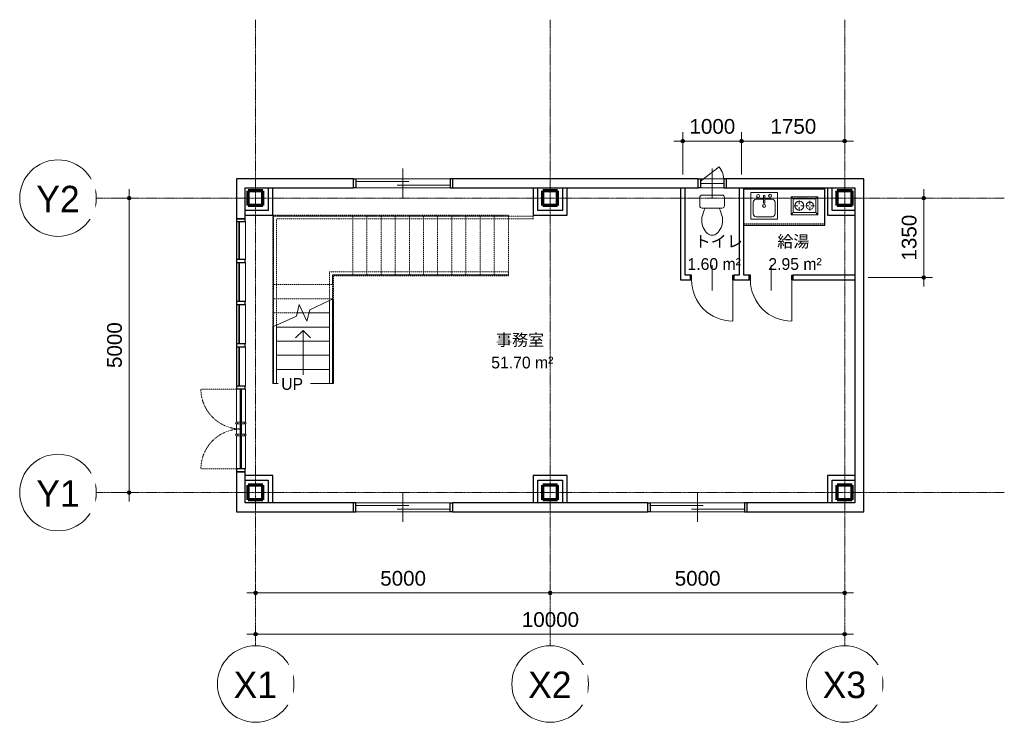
# Model space of a CAD drawing. Header units: millimetres. Extents: x -9053 to 27244, y -6315 to 5615.
# Tile 1 of 2: x -9053 to 7663, y -6315 to 5615. Entities that reach past the tile are written whole.
import ezdxf

# ---------------------------------------------------------------- set-up
doc = ezdxf.new("R2010")
doc.units = ezdxf.units.MM
for name, pattern in [('グリッド ライン', [22.225, 12.7, -3.175, 3.175, -3.175]), ('二点破線', [29.999999, 12, -6, 0, -6, 0, -6]), ('破線', [2, 1, -1])]:
    doc.linetypes.add(name, pattern=pattern)
for name, color, linetype, lineweight in [('2D', 7, 'Continuous', 9), ('_上部_ 側桁', 7, '破線', 9), ('_上部_ 外形', 7, '破線', 9), ('_上部_ 段鼻線', 7, '破線', 9), ('_上部_ 笠木手摺', 7, '破線', 9), ('_上部_ 蹴上線', 7, '破線', 9), ('UP 矢印', 7, 'Continuous', 9), ('カウンタ トップ', 7, 'Continuous', 25), ('カーテン ウォール マリオン', 7, 'Continuous', 9), ('カーテン パネル', 7, 'Continuous', 9), ('ガラス', 7, 'Continuous', 18), ('スティック記号', 7, 'Continuous', 70), ('ドア', 7, 'Continuous', 9), ('ハンドル', 7, 'Continuous', 9), ('ヒンジ', 7, 'Continuous', 9), ('側桁', 7, 'Continuous', 9), ('切断線', 7, 'Continuous', 9), ('壁', 7, 'Continuous', 9), ('壁表現', 7, 'Continuous', 25), ('外形', 7, 'Continuous', 9), ('寸法', 7, 'Continuous', 9), ('寸法-100', 7, 'Continuous', 9), ('平面スイング', 7, 'Continuous', 9), ('平面図表現', 7, '破線', 9), ('本体', 7, 'Continuous', 9), ('段鼻線', 7, 'Continuous', 9), ('特殊設備', 7, 'Continuous', 9), ('窓', 7, 'Continuous', 9), ('笠木手摺', 7, 'Continuous', 9), ('衛生器具', 7, 'Continuous', 9), ('蹴上線', 7, '破線', 9), ('通芯', 7, 'Continuous', 9), ('部屋タグ', 7, 'Continuous', 9), ('階段パス', 7, 'Continuous', 9)]:
    doc.layers.add(name, color=color, linetype=linetype, lineweight=lineweight)
doc.layers.add('流し開口部', color=7, linetype='二点破線', lineweight=9, true_color=0xc0c0c0)
doc.styles.add('Arial', font='arial.ttf', dxfattribs={"height": 250})
doc.styles.add('MS UI Gothic', font='MS UI Gothic.ttf', dxfattribs={"height": 200})
doc.styles.add('MS UI Gothic_1', font='MS UI Gothic.ttf', dxfattribs={"height": 450})
doc.dimstyles.new('点線_-_2_5_mm_透過', dxfattribs={"dimscale": 304.8, "dimtxt": 255.06485, "dimasz": 0.656168, "dimexe": 0.492126, "dimexo": 0.492126, "dimgap": 0.164042, "dimtad": 1, "dimdec": 0, "dimzin": 0, "dimdsep": 46, "dimtxsty": 'Arial', "dimblk1": 'DOTSMALL', "dimblk2": 'DOTSMALL', "dimsah": 1, "dimcen": 0.09, "dimdle": 0.492126, "dimazin": 0, "dimtfac": 1, "dimtdec": 4, "dimtix": 1, "dimtmove": 0, "dimatfit": 3, "dimfxl": 1, "dimtvp": 1, "dimtolj": 1, "dimtzin": 0, "dimarcsym": 2})

# ---------------------------------------------------------------- blocks, each defined once
blk = doc.blocks.new('正方型鋼管-柱 - HSS250x250x12-279638-1FL')
at = {"layer": 'スティック記号'}
for p, q in [((-125, 125), (-125, -125)), ((-125, 125), (125, 125)), ((125, 125), (125, -125)), ((-125, -125), (125, -125))]:
    blk.add_line(p, q, dxfattribs=at)
blk = doc.blocks.new('片開き - w700h2000-281354-1FL')
at = {"layer": '2D'}
blk.add_line((0, -220), (0, 210), dxfattribs=at)
at = {"layer": '壁', "lineweight": 25}
for p, q in [((-370, -39), (-370, 39)), ((-350, 39), (-370, 39)), ((-350, -39), (-350, 39)), ((350, -39), (350, 39)), ((350, 39), (370, 39)), ((370, 39), (370, -39)), ((-370, -39), (-350, -39)), ((370, -39), (350, -39))]:
    blk.add_line(p, q, dxfattribs=at)
at = {"layer": '平面スイング'}
blk.add_line((350, -740), (350, -39), dxfattribs=at)
blk.add_arc((350, -39), 700, 180, 270, dxfattribs=at)
blk = doc.blocks.new('引違い腰窓_2枚 - w1600h0800-281435-1FL')
at = {"layer": '壁表現'}
for p, q in [((-840, 75), (-800, 75)), ((-800, 75), (-800, -75)), ((800, 75), (800, -75)), ((840, 75), (800, 75)), ((-800, -75), (-840, -75)), ((800, -75), (840, -75))]:
    blk.add_line(p, q, dxfattribs=at)
at = {"layer": '窓'}
for p, q in [((0, 250), (0, -250)), ((-800, 30), (100, 30)), ((-100, -30), (800, -30))]:
    blk.add_line(p, q, dxfattribs=at)
blk = doc.blocks.new('縦すべり窓 - w0400h0800-281676-1FL')
at = {"layer": '壁表現'}
for p, q in [((-240, 75), (-200, 75)), ((-200, 75), (-200, -75)), ((200, 75), (200, -75)), ((240, 75), (200, 75)), ((-200, -75), (-240, -75)), ((200, -75), (240, -75))]:
    blk.add_line(p, q, dxfattribs=at)
at = {"layer": '平面スイング'}
blk.add_line((-200, 40), (120, 281), dxfattribs=at)
blk.add_arc((-200, 40), 400, 360, 36.9617, dxfattribs=at)
at = {"layer": '窓'}
for p, q in [((0, 250), (0, -250)), ((-200, 0), (200, 0))]:
    blk.add_line(p, q, dxfattribs=at)
blk = doc.blocks.new('洋式便器 - 3D - 洋式便器 - 3D-282533-1FL')
at = {"layer": '本体'}
for p, q in [((-210, 180), (-210, 40)), ((-121, 220), (-170, 220)), ((170, 220), (120, 220)), ((210, 40), (210, 180)), ((-170, 0), (170, 0))]:
    blk.add_line(p, q, dxfattribs=at)
for centre, start, end in [((-170, 180), 90, 180), ((170, 180), 360, 90), ((-170, 40), 180, 270), ((170, 40), 270, 360)]:
    blk.add_arc(centre, 40, start, end, dxfattribs=at)
at = {"layer": '衛生器具'}
blk.add_line((-121, 220), (120, 220), dxfattribs=at)
for centre, radius, start, end in [((0, 561), 120, 90.3243, 131.6757), ((-1, 561), 120, 48.3243, 89.6757), ((122, 429), 300, 132.2696, 179.7304), ((-123, 429), 300, 0.2696, 47.7304), ((250, 434), 428, 180.46, 189.54), ((784, 623), 991, 195.2539, 204.0273), ((-785, 623), 991, 335.9727, 344.7461), ((-251, 434), 428, 350.46, 359.54)]:
    blk.add_arc(centre, radius, start, end, dxfattribs=at)
blk = doc.blocks.new('システムキッチン - スケール_小_ - 3D - 1372mm-285902-1FL')
at = {"layer": '平面図表現'}
blk.add_line((-667, -610), (705, -610), dxfattribs=at)
blk = doc.blocks.new('カウンタ シンク開口付 - 600mm-286183-1FL')
at = {"layer": 'カウンタ トップ'}
for p, q in [((172, -635), (172, 0)), ((-1200, -19), (172, -19)), ((-1200, -635), (172, -635))]:
    blk.add_line(p, q, dxfattribs=at)
blk = doc.blocks.new('シンク キッチン - アイランド - 450 x 450mm-285824-1FL')
at = {"layer": '衛生器具'}
for p, q in [((241, 227), (-209, 227)), ((-209, 227), (-209, -223)), ((3, 170), (3, 53)), ((28, 170), (28, 53)), ((241, -223), (241, 227)), ((-171, 62), (-171, -134)), ((3, 113), (-120, 113)), ((152, 113), (28, 113)), ((203, -134), (203, 62)), ((-209, -223), (241, -223)), ((-120, -185), (152, -185))]:
    blk.add_line(p, q, dxfattribs=at)
for centre, radius, start, end in [((-86, 167), 25.4, 360, 180), ((16, 170), 12.7, 360, 180), ((117, 172), 25.4, 360, 180), ((117, 172), 25.4, 180, 0), ((-120, 62), 50.8, 90, 180), ((-86, 167), 25.4, 180, 0), ((16, 0), 25.4, 360, 180), ((16, 0), 25.4, 180, 0), ((16, 53), 12.7, 180, 0), ((152, 62), 50.8, 360, 90), ((-120, -134), 50.8, 180, 270), ((152, -134), 50.8, 270, 0)]:
    blk.add_arc(centre, radius, start, end, dxfattribs=at)
blk = doc.blocks.new('レンジ台-2 ユニット - 305 x 457mm-285830-1FL')
at = {"layer": '特殊設備'}
for p, q in [((-76, 259), (-38, 221)), ((-76, -198), (-76, 259)), ((-76, 259), (229, 259)), ((-76, 259), (229, 259)), ((-76, 259), (-38, 221)), ((-76, -198), (-76, 259)), ((-38, -160), (-38, 221)), ((-38, 221), (191, 221)), ((191, 221), (-38, 221)), ((-38, 221), (-38, -160)), ((76, 144), (76, 208)), ((229, 259), (191, 221)), ((191, 221), (229, 259)), ((191, 221), (191, -160)), ((191, -160), (191, 221)), ((229, 259), (229, -198)), ((229, 259), (229, -198)), ((51, 119), (-13, 119)), ((76, 94), (76, 56)), ((102, 119), (165, 119)), ((-76, -198), (-38, -160)), ((-76, -198), (-38, -160)), ((191, -160), (-38, -160)), ((-38, -160), (191, -160)), ((57, -59), (-6, -59)), ((76, -40), (76, -2)), ((76, -78), (76, -141)), ((95, -59), (159, -59)), ((229, -198), (191, -160)), ((229, -198), (191, -160)), ((229, -198), (-76, -198)), ((229, -198), (-76, -198))]:
    blk.add_line(p, q, dxfattribs=at)
for centre, radius, start, end in [((76, 119), 76.2, 360, 180), ((76, 119), 76.2, 180, 0), ((76, -59), 63.5, 360, 180), ((76, -59), 63.5, 180, 0)]:
    blk.add_arc(centre, radius, start, end, dxfattribs=at)
blk = doc.blocks.new('両開き - ヒンジ2 - ガラス パネル-288444-1FL')
at = {"layer": 'ガラス'}
for p, q in [((0, 5), (-679, 5)), ((-679, 5), (-679, -5)), ((-679, 5), (679, 5)), ((0, -5), (0, 5)), ((0, 5), (0, -5)), ((679, 5), (0, 5)), ((679, -5), (679, 5)), ((-679, -5), (0, -5)), ((0, -5), (679, -5))]:
    blk.add_line(p, q, dxfattribs=at)
at = {"layer": 'ハンドル'}
for p, q in [((-115, 45), (-115, 5)), ((-110, 86), (-100, 90)), ((-89, 85), (-85, 75)), ((-85, 5), (-85, 45)), ((85, 45), (85, 5)), ((90, 86), (99, 90)), ((111, 85), (115, 75)), ((115, 5), (115, 45)), ((-115, -5), (-115, -45)), ((-111, -85), (-115, -75)), ((-90, -86), (-100, -90)), ((-85, -45), (-85, -5)), ((85, -5), (85, -45)), ((89, -85), (85, -75)), ((110, -86), (100, -90)), ((115, -45), (115, -5))]:
    blk.add_line(p, q, dxfattribs=at)
at = {"layer": 'ハンドル', "flags": 128}
for points in [[(-115, 45), (-115, 61), (-115, 72), (-115, 75)], [(-85, 75), (-85, 70), (-85, 58), (-85, 45)], [(85, 45), (85, 61), (85, 72), (85, 75)], [(115, 75), (115, 70), (115, 58), (115, 45)], [(-115, -75), (-115, -70), (-115, -58), (-115, -45)], [(-85, -45), (-85, -61), (-85, -72), (-85, -75)], [(85, -75), (85, -70), (85, -58), (85, -45)], [(115, -45), (115, -61), (115, -72), (115, -75)]]:
    blk.add_lwpolyline(points, dxfattribs=at)
at = {"layer": 'ハンドル'}
for centre, start, end in [((-100, 75), 90, 270), ((-100, 75), 270, 90), ((100, 75), 90, 270), ((100, 75), 270, 90), ((-100, -75), 90, 270), ((-100, -75), 270, 90), ((100, -75), 90, 270), ((100, -75), 270, 90)]:
    blk.add_arc(centre, 15, start, end, dxfattribs=at)
at = {"layer": 'ヒンジ'}
for p, q in [((-679, 10), (-115, 10)), ((-85, 10), (0, 10)), ((0, 10), (0, 5)), ((0, 10), (85, 10)), ((0, 10), (0, 5)), ((115, 10), (679, 10)), ((-115, -10), (-679, -10)), ((0, -10), (-85, -10)), ((0, -5), (0, -10)), ((0, -5), (0, -10)), ((85, -10), (0, -10)), ((679, -10), (115, -10))]:
    blk.add_line(p, q, dxfattribs=at)
at = {"layer": '平面スイング', "linetype": '破線'}
for p, q in [((-679, 679), (-679, 0)), ((679, 679), (679, 0))]:
    blk.add_line(p, q, dxfattribs=at)
for centre, start, end in [((-679, 0), 0, 90), ((679, 0), 90, 180)]:
    blk.add_arc(centre, 679, start, end, dxfattribs=at)
blk = doc.blocks.new('システム パネル1 - ガラス-287494-1FL')
at = {"layer": 'カーテン パネル', "lineweight": 18}
for p, q in [((333, 49), (-333, 49)), ((-333, 49), (-333, 24)), ((-333, 24), (333, 24)), ((333, 24), (333, 49))]:
    blk.add_line(p, q, dxfattribs=at)
blk = doc.blocks.new('システム パネル1 - ガラス-287495-1FL')
at = {"layer": 'カーテン パネル', "lineweight": 18}
for p, q in [((321, 49), (-321, 49)), ((-321, 49), (-321, 24)), ((-321, 24), (321, 24)), ((321, 24), (321, 49))]:
    blk.add_line(p, q, dxfattribs=at)
blk = doc.blocks.new('長方形マリオン - 50x150mm-288440-1FL')
at = {"layer": 'カーテン ウォール マリオン'}
for p, q in [((-5372, -1335), (-5372, -1420)), ((-5222, -1335), (-5222, -1420)), ((-5372, -1450), (-5372, -2014)), ((-5222, -1450), (-5222, -2014))]:
    blk.add_line(p, q, dxfattribs=at)
blk = doc.blocks.new('長方形マリオン - 50x150mm-287481-1FL')
at = {"layer": 'カーテン ウォール マリオン'}
for p, q in [((-5372, 111), (-5372, 778)), ((-5222, 778), (-5222, 111))]:
    blk.add_line(p, q, dxfattribs=at)
blk = doc.blocks.new('長方形マリオン - 50x150mm-287480-1FL')
at = {"layer": 'カーテン ウォール マリオン'}
for p, q in [((-5372, 1544), (-5372, 2186)), ((-5222, 2186), (-5222, 1544))]:
    blk.add_line(p, q, dxfattribs=at)
blk = doc.blocks.new('長方形マリオン - 50x150mm-288442-1FL')
at = {"layer": 'カーテン ウォール マリオン'}
for p, q in [((-5372, -656), (-5372, -1220)), ((-5222, -656), (-5222, -1220)), ((-5372, -1250), (-5372, -1335)), ((-5222, -1250), (-5222, -1335))]:
    blk.add_line(p, q, dxfattribs=at)
blk = doc.blocks.new('長方形マリオン - 50x150mm-287499-1FL')
at = {"layer": 'カーテン ウォール マリオン', "lineweight": 25}
for p, q in [((-50, 75), (0, 75)), ((-50, -75), (-50, 75)), ((0, 75), (0, -75)), ((0, -75), (-50, -75))]:
    blk.add_line(p, q, dxfattribs=at)
blk = doc.blocks.new('長方形マリオン - 50x150mm-287500-1FL')
at = {"layer": 'カーテン ウォール マリオン', "lineweight": 25}
for p, q in [((0, 75), (-50, 75)), ((-50, 75), (-50, -75)), ((0, -75), (0, 75)), ((-50, -75), (0, -75))]:
    blk.add_line(p, q, dxfattribs=at)
blk = doc.blocks.new('長方形マリオン - 50x150mm-287487-1FL')
at = {"layer": 'カーテン ウォール マリオン', "lineweight": 25}
for p, q in [((-25, 75), (25, 75)), ((-25, -75), (-25, 75)), ((25, 75), (25, -75)), ((25, -75), (-25, -75))]:
    blk.add_line(p, q, dxfattribs=at)
blk = doc.blocks.new('笠木手摺タイプ - 笠木手摺_内部_-289184-1FL')
at = {"layer": '_上部_ 笠木手摺'}
for p, q in [((-3793, 1332), (-3637, 1332)), ((-3793, 1116), (-3793, 1332)), ((-3743, 1282), (-3637, 1282)), ((-3743, 1116), (-3743, 1282)), ((-3637, 1332), (-757, 1332)), ((-3637, 1282), (-757, 1282)), ((-757, 1332), (-757, 1282)), ((-3793, 846), (-3793, 1116)), ((-3743, 869), (-3743, 1116))]:
    blk.add_line(p, q, dxfattribs=at)
at = {"layer": '笠木手摺'}
for p, q in [((-3743, 869), (-3793, 846)), ((-3793, -564), (-3793, 846)), ((-3743, -564), (-3743, 869)), ((-3793, -564), (-3743, -564))]:
    blk.add_line(p, q, dxfattribs=at)
blk = doc.blocks.new('笠木手摺タイプ - 笠木手摺_内部_-289199-1FL')
at = {"layer": '_上部_ 笠木手摺'}
for p, q in [((-4742, 2281), (-3637, 2281)), ((-4742, 1116), (-4742, 2281)), ((-4692, 2231), (-3637, 2231)), ((-4692, 1116), (-4692, 2231)), ((-3637, 2281), (-757, 2281)), ((-3637, 2231), (-757, 2231)), ((-757, 2281), (-337, 2281)), ((-757, 2231), (-337, 2231)), ((-337, 2281), (-337, 2231)), ((-4742, 403), (-4742, 1116)), ((-4692, 426), (-4692, 1116))]:
    blk.add_line(p, q, dxfattribs=at)
at = {"layer": '笠木手摺'}
for p, q in [((-4692, 426), (-4742, 403)), ((-4742, -564), (-4742, 403)), ((-4692, -564), (-4692, 426)), ((-4742, -564), (-4692, -564))]:
    blk.add_line(p, q, dxfattribs=at)
blk = doc.blocks.new('通芯 - 通芯記号-円-24584-1FL')
at = {"layer": '通芯'}
blk.add_circle((0, 0), 6.5, dxfattribs=at)
blk = doc.blocks.new('DIMBLOCK1-1FL')
at = {"layer": '寸法-100', "lineweight": 35}
h = blk.add_hatch(color=256, dxfattribs=at)
edge = h.paths.add_edge_path()
edge.add_arc((-5047, -4819), 25, 0, 360)
h = blk.add_hatch(color=256, dxfattribs=at)
edge = h.paths.add_edge_path()
edge.add_arc((4953, -4819), 25, 0, 360)
at = {"layer": '寸法-100'}
for p, q in [((-5047, -4819), (-5047, -4669)), ((4953, -4819), (4953, -4669)), ((-5197, -4819), (5103, -4819)), ((-5047, -4819), (-5047, -4934)), ((4953, -4819), (4953, -4934))]:
    blk.add_line(p, q, dxfattribs=at)
at = {"layer": '寸法-100', "lineweight": 35}
for centre in [(-5047, -4819), (4953, -4819)]:
    blk.add_circle(centre, 25, dxfattribs=at)
at = {"layer": '寸法-100', "color": 0, "insert": (-528, -4445), "char_height": 250, "width": 1153.68, "attachment_point": 1, "line_spacing_factor": 0.941778, "style": 'Arial'}
blk.add_mtext('10000', dxfattribs=at)
blk = doc.blocks.new('_DotSmall')
at = {"color": 0, "linetype": 'ByBlock', "const_width": 0.5}
blk.add_lwpolyline([(-0.0625, 0, 1), (0.0625, 0, 1)], format="xyb", close=True, dxfattribs=at)
blk = doc.blocks.new('DIMBLOCK2-1FL')
at = {"layer": '寸法-100', "lineweight": 35}
h = blk.add_hatch(color=256, dxfattribs=at)
edge = h.paths.add_edge_path()
edge.add_arc((-5047, -4119), 25, 0, 360)
h = blk.add_hatch(color=256, dxfattribs=at)
edge = h.paths.add_edge_path()
edge.add_arc((-47, -4119), 25, 0, 360)
at = {"layer": '寸法-100'}
for p, q in [((-5047, -4119), (-5047, -3969)), ((-47, -4119), (-47, -3969)), ((-5197, -4119), (103, -4119)), ((-5047, -4119), (-5047, -4234)), ((-47, -4119), (-47, -4234))]:
    blk.add_line(p, q, dxfattribs=at)
at = {"layer": '寸法-100', "lineweight": 35}
for centre in [(-5047, -4119), (-47, -4119)]:
    blk.add_circle(centre, 25, dxfattribs=at)
at = {"layer": '寸法-100', "color": 0, "insert": (-2932, -3745), "char_height": 250, "width": 922.94, "attachment_point": 1, "line_spacing_factor": 0.941778, "style": 'Arial'}
blk.add_mtext('5000', dxfattribs=at)
blk = doc.blocks.new('DIMBLOCK3-1FL')
at = {"layer": '寸法-100', "lineweight": 35}
h = blk.add_hatch(color=256, dxfattribs=at)
edge = h.paths.add_edge_path()
edge.add_arc((-47, -4119), 25, 0, 360)
h = blk.add_hatch(color=256, dxfattribs=at)
edge = h.paths.add_edge_path()
edge.add_arc((4953, -4119), 25, 0, 360)
at = {"layer": '寸法-100'}
for p, q in [((-47, -4119), (-47, -3969)), ((4953, -4119), (4953, -3969)), ((-197, -4119), (5103, -4119)), ((-47, -4119), (-47, -4234)), ((4953, -4119), (4953, -4234))]:
    blk.add_line(p, q, dxfattribs=at)
at = {"layer": '寸法-100', "lineweight": 35}
for centre in [(-47, -4119), (4953, -4119)]:
    blk.add_circle(centre, 25, dxfattribs=at)
at = {"layer": '寸法-100', "color": 0, "insert": (2068, -3745), "char_height": 250, "width": 922.94, "attachment_point": 1, "line_spacing_factor": 0.941778, "style": 'Arial'}
blk.add_mtext('5000', dxfattribs=at)
blk = doc.blocks.new('DIMBLOCK4-1FL')
at = {"layer": '寸法-100', "lineweight": 35}
h = blk.add_hatch(color=256, dxfattribs=at)
edge = h.paths.add_edge_path()
edge.add_arc((-7194, 2586), 25, 0, 360)
h = blk.add_hatch(color=256, dxfattribs=at)
edge = h.paths.add_edge_path()
edge.add_arc((-7194, -2414), 25, 0, 360)
at = {"layer": '寸法-100'}
for p, q in [((-7194, -2564), (-7194, 2736)), ((-7194, 2586), (-7344, 2586)), ((-7194, 2586), (-7080, 2586)), ((-7194, -2414), (-7344, -2414)), ((-7194, -2414), (-7080, -2414))]:
    blk.add_line(p, q, dxfattribs=at)
at = {"layer": '寸法-100', "lineweight": 35}
for centre in [(-7194, 2586), (-7194, -2414)]:
    blk.add_circle(centre, 25, dxfattribs=at)
at = {"layer": '寸法-100', "color": 0, "insert": (-7569, -299), "char_height": 250, "width": 922.94, "attachment_point": 1, "rotation": 90, "line_spacing_factor": 0.941778, "style": 'Arial'}
blk.add_mtext('5000', dxfattribs=at)
blk = doc.blocks.new('DIMBLOCK5-1FL')
at = {"layer": '寸法-100', "lineweight": 35}
h = blk.add_hatch(color=256, dxfattribs=at)
edge = h.paths.add_edge_path()
edge.add_arc((6295, 2586), 25, 0, 360)
h = blk.add_hatch(color=256, dxfattribs=at)
edge = h.paths.add_edge_path()
edge.add_arc((6295, 1236), 25, 0, 360)
at = {"layer": '寸法-100'}
for p, q in [((6295, 1086), (6295, 2736)), ((6295, 2586), (6145, 2586)), ((6295, 2586), (6410, 2586)), ((6295, 1236), (5353, 1236)), ((6295, 1236), (6445, 1236))]:
    blk.add_line(p, q, dxfattribs=at)
at = {"layer": '寸法-100', "lineweight": 35}
for centre in [(6295, 2586), (6295, 1236)]:
    blk.add_circle(centre, 25, dxfattribs=at)
at = {"layer": '寸法-100', "color": 0, "insert": (5921, 1526), "char_height": 250, "width": 922.94, "attachment_point": 1, "rotation": 90, "line_spacing_factor": 0.941778, "style": 'Arial'}
blk.add_mtext('1350', dxfattribs=at)
blk = doc.blocks.new('DIMBLOCK6-1FL')
at = {"layer": '寸法-100', "lineweight": 35}
h = blk.add_hatch(color=256, dxfattribs=at)
edge = h.paths.add_edge_path()
edge.add_arc((3203, 3554), 25, 0, 360)
h = blk.add_hatch(color=256, dxfattribs=at)
edge = h.paths.add_edge_path()
edge.add_arc((4953, 3554), 25, 0, 360)
at = {"layer": '寸法-100'}
for p, q in [((3203, 3554), (3203, 3704)), ((4953, 3554), (4953, 3704)), ((3053, 3554), (5103, 3554)), ((3203, 3554), (3203, 2986)), ((4953, 3554), (4953, 3440))]:
    blk.add_line(p, q, dxfattribs=at)
at = {"layer": '寸法-100', "lineweight": 35}
for centre in [(3203, 3554), (4953, 3554)]:
    blk.add_circle(centre, 25, dxfattribs=at)
at = {"layer": '寸法-100', "color": 0, "insert": (3693, 3929), "char_height": 250, "width": 922.94, "attachment_point": 1, "line_spacing_factor": 0.941778, "style": 'Arial'}
blk.add_mtext('1750', dxfattribs=at)
blk = doc.blocks.new('DIMBLOCK7-1FL')
at = {"layer": '寸法-100', "lineweight": 35}
h = blk.add_hatch(color=256, dxfattribs=at)
edge = h.paths.add_edge_path()
edge.add_arc((2203, 3554), 25, 0, 360)
h = blk.add_hatch(color=256, dxfattribs=at)
edge = h.paths.add_edge_path()
edge.add_arc((3203, 3554), 25, 0, 360)
at = {"layer": '寸法-100'}
for p, q in [((2203, 3554), (2203, 3704)), ((3203, 3554), (3203, 3704)), ((2053, 3554), (3353, 3554)), ((2203, 3554), (2203, 2986)), ((3203, 3554), (3203, 2986))]:
    blk.add_line(p, q, dxfattribs=at)
at = {"layer": '寸法-100', "lineweight": 35}
for centre in [(2203, 3554), (3203, 3554)]:
    blk.add_circle(centre, 25, dxfattribs=at)
at = {"layer": '寸法-100', "color": 0, "insert": (2318, 3929), "char_height": 250, "width": 922.94, "attachment_point": 1, "line_spacing_factor": 0.941778, "style": 'Arial'}
blk.add_mtext('1000', dxfattribs=at)

msp = doc.modelspace()

# ---------------------------------------------------------------- linework, layer by layer
at = {"layer": '_上部_ 側桁'}
for p, q in [((-4757.9, 2296.5), (-4757.9, 1021)), ((-3732.4, 2296.5), (-4757.9, 2296.5)), ((-4742.9, 2281.5), (-4742.9, 1021)), ((-3732.4, 2281.5), (-4742.9, 2281.5)), ((-3732.4, 2296.5), (-757.4, 2296.5)), ((-3732.4, 2281.5), (-757.4, 2281.5)), ((-757.4, 2281.5), (-757.4, 2296.5)), ((-3727.9, 1281.5), (-3742.9, 1281.5)), ((-3742.9, 1021), (-3742.9, 1281.5)), ((-3727.9, 1281.5), (-757.4, 1281.5)), ((-3727.9, 1266.5), (-757.4, 1266.5)), ((-3727.9, 1021), (-3727.9, 1266.5)), ((-757.4, 1266.5), (-757.4, 1281.5)), ((-4757.9, 395.9), (-4757.9, 1021)), ((-4742.9, 402.9), (-4742.9, 1021)), ((-3742.9, 869.2), (-3742.9, 1021)), ((-3727.9, 876.2), (-3727.9, 1021))]:
    msp.add_line(p, q, dxfattribs=at)
at = {"layer": '_上部_ 外形'}
for p, q in [((-3397.4, 2281.5), (-3397.4, 1281.5)), ((-757.4, 2281.5), (-757.4, 1281.5)), ((-4742.9, 1116), (-3742.9, 1116)), ((-4742.9, 1021), (-4742.9, 1116)), ((-3742.9, 1021), (-3742.9, 1116))]:
    msp.add_line(p, q, dxfattribs=at)
at = {"layer": '_上部_ 段鼻線'}
for p, q in [((-3157.4, 2281.5), (-3157.4, 1281.5)), ((-2917.4, 2281.5), (-2917.4, 1281.5)), ((-2677.4, 2281.5), (-2677.4, 1281.5)), ((-2437.4, 2281.5), (-2437.4, 1281.5)), ((-2197.4, 2281.5), (-2197.4, 1281.5)), ((-1957.4, 2281.5), (-1957.4, 1281.5)), ((-1717.4, 2281.5), (-1717.4, 1281.5)), ((-1477.4, 2281.5), (-1477.4, 1281.5)), ((-1237.4, 2281.5), (-1237.4, 1281.5)), ((-997.4, 2281.5), (-997.4, 1281.5)), ((-4742.9, 876), (-3742.9, 876)), ((-4742.9, 636), (-4343.3, 636)), ((-4242.9, 636), (-4142.4, 636))]:
    msp.add_line(p, q, dxfattribs=at)
at = {"layer": '_上部_ 蹴上線'}
for p, q in [((-3397.4, 2281.5), (-3397.4, 1281.5)), ((-3157.4, 2281.5), (-3157.4, 1281.5)), ((-2917.4, 2281.5), (-2917.4, 1281.5)), ((-2677.4, 2281.5), (-2677.4, 1281.5)), ((-2437.4, 2281.5), (-2437.4, 1281.5)), ((-2197.4, 2281.5), (-2197.4, 1281.5)), ((-1957.4, 2281.5), (-1957.4, 1281.5)), ((-1717.4, 2281.5), (-1717.4, 1281.5)), ((-1477.4, 2281.5), (-1477.4, 1281.5)), ((-1237.4, 2281.5), (-1237.4, 1281.5)), ((-997.4, 2281.5), (-997.4, 1281.5)), ((-4742.9, 1116), (-3742.9, 1116)), ((-4742.9, 876), (-3742.9, 876)), ((-4742.9, 636), (-4343.3, 636)), ((-4242.9, 636), (-4142.4, 636))]:
    msp.add_line(p, q, dxfattribs=at)
at = {"layer": 'UP 矢印'}
for p, q in [((-4242.9, 336), (-4367.9, 211)), ((-4242.9, 156), (-4242.9, 336)), ((-4242.9, 336), (-4117.9, 211)), ((-4242.9, -84), (-4242.9, 156)), ((-4242.9, -324), (-4242.9, -84)), ((-4242.9, -564), (-4242.9, -324))]:
    msp.add_line(p, q, dxfattribs=at)
at = {"layer": '側桁'}
for p, q in [((-3742.9, 636), (-3742.9, 869.2)), ((-3727.9, -564), (-3727.9, 876.2)), ((-3742.9, 396), (-3742.9, 636)), ((-4757.9, -564), (-4757.9, 395.9)), ((-4742.9, 396), (-4742.9, 402.9)), ((-4742.9, 156), (-4742.9, 396)), ((-3742.9, 156), (-3742.9, 396)), ((-4742.9, -84), (-4742.9, 156)), ((-3742.9, -84), (-3742.9, 156)), ((-4742.9, -324), (-4742.9, -84)), ((-3742.9, -324), (-3742.9, -84)), ((-4742.9, -564), (-4742.9, -324)), ((-3742.9, -564), (-3742.9, -324)), ((-4757.9, -564), (-4742.9, -564)), ((-3742.9, -564), (-3727.9, -564))]:
    msp.add_line(p, q, dxfattribs=at)
at = {"layer": '切断線'}
for p, q in [((-3793.3, 845.7), (-4129.6, 688.9)), ((-3727.9, 876.2), (-3743.3, 869)), ((-4308.9, 777.6), (-4356.2, 583.2)), ((-4176.9, 494.4), (-4308.9, 777.6)), ((-4129.6, 688.9), (-4176.9, 494.4)), ((-4356.2, 583.2), (-4692.5, 426.4)), ((-4742.5, 403.1), (-4757.9, 395.9))]:
    msp.add_line(p, q, dxfattribs=at)
at = {"layer": '壁', "lineweight": 25}
for p, q in [((-3387.4, 2911), (-5372.4, 2911)), ((-5372.4, 2911), (-5372.4, 2236)), ((-3387.4, 2761), (-3387.4, 2911)), ((2462.6, 2911), (-1707.4, 2911)), ((-1707.4, 2911), (-1707.4, 2761)), ((2462.6, 2761), (2462.6, 2911)), ((5277.6, 2911), (2942.6, 2911)), ((2942.6, 2911), (2942.6, 2761)), ((5277.6, -2739), (5277.6, 2911)), ((-5222.4, 2761), (-3387.4, 2761)), ((-5222.4, 2236), (-5222.4, 2761)), ((-4836.9, 2761), (-4836.9, 2375.5)), ((-4757.9, 2296.5), (-4757.9, 2761)), ((-1707.4, 2761), (2462.6, 2761)), ((-336.9, 2761), (-336.9, 2296.5)), ((-257.9, 2375.5), (-257.9, 2761)), ((163.1, 2761), (163.1, 2375.5)), ((242.1, 2296.5), (242.1, 2761)), ((2163.1, 2761), (2163.1, 1196.5)), ((2242.1, 1275.5), (2242.1, 2761)), ((2942.6, 2761), (5127.6, 2761)), ((3163.1, 2761), (3163.1, 1275.5)), ((3242.1, 1275.5), (3242.1, 2761)), ((4663.1, 2761), (4663.1, 2296.5)), ((4742.1, 2375.5), (4742.1, 2761)), ((5127.6, 2761), (5127.6, -2589)), ((-4836.9, 2375.5), (-5222.4, 2375.5)), ((163.1, 2375.5), (-257.9, 2375.5)), ((5127.6, 2375.5), (4742.1, 2375.5)), ((-5372.4, 2236), (-5222.4, 2236)), ((-5222.4, 2296.5), (-4757.9, 2296.5)), ((-336.9, 2296.5), (242.1, 2296.5)), ((4663.1, 2296.5), (5127.6, 2296.5)), ((2163.1, 1196.5), (2332.6, 1196.5)), ((2332.6, 1275.5), (2242.1, 1275.5)), ((3163.1, 1275.5), (3072.6, 1275.5)), ((3072.6, 1196.5), (3332.6, 1196.5)), ((3332.6, 1275.5), (3242.1, 1275.5)), ((5127.6, 1275.5), (4072.6, 1275.5)), ((4072.6, 1196.5), (5127.6, 1196.5)), ((-5222.4, -2064), (-5372.4, -2064)), ((-5372.4, -2064), (-5372.4, -2739)), ((-5222.4, -2589), (-5222.4, -2064)), ((-4757.9, -2124.5), (-5222.4, -2124.5)), ((-4757.9, -2589), (-4757.9, -2124.5)), ((242.1, -2124.5), (-336.9, -2124.5)), ((-336.9, -2124.5), (-336.9, -2589)), ((242.1, -2589), (242.1, -2124.5)), ((4663.1, -2124.5), (4663.1, -2589)), ((5127.6, -2124.5), (4663.1, -2124.5)), ((-5222.4, -2203.5), (-4836.9, -2203.5)), ((-4836.9, -2203.5), (-4836.9, -2589)), ((-257.9, -2203.5), (163.1, -2203.5)), ((-257.9, -2589), (-257.9, -2203.5)), ((163.1, -2203.5), (163.1, -2589)), ((4742.1, -2589), (4742.1, -2203.5)), ((4742.1, -2203.5), (5127.6, -2203.5)), ((-3387.4, -2589), (-5222.4, -2589)), ((-3387.4, -2739), (-3387.4, -2589)), ((1612.6, -2589), (-1707.4, -2589)), ((-1707.4, -2589), (-1707.4, -2739)), ((1612.6, -2739), (1612.6, -2589)), ((5127.6, -2589), (3292.6, -2589)), ((3292.6, -2589), (3292.6, -2739)), ((-5372.4, -2739), (-3387.4, -2739)), ((-1707.4, -2739), (1612.6, -2739)), ((3292.6, -2739), (5277.6, -2739))]:
    msp.add_line(p, q, dxfattribs=at)
at = {"layer": '壁'}
for p, q in [((-3387.4, 2911), (-1707.4, 2911)), ((2462.6, 2911), (2942.6, 2911)), ((-1707.4, 2761), (-3387.4, 2761)), ((2942.6, 2761), (2462.6, 2761)), ((-3387.4, -2589), (-1707.4, -2589)), ((1612.6, -2589), (3292.6, -2589)), ((-1707.4, -2739), (-3387.4, -2739)), ((3292.6, -2739), (1612.6, -2739))]:
    msp.add_line(p, q, dxfattribs=at)
at = {"layer": '外形'}
msp.add_line((-4692.5, -564), (-3793.3, -564), dxfattribs=at)
at = {"layer": '段鼻線'}
for p, q in [((-4343.3, 636), (-4242.9, 636)), ((-4142.4, 636), (-3793.3, 636)), ((-4692.5, 396), (-3793.3, 396)), ((-4692.5, 156), (-3793.3, 156)), ((-4692.5, -84), (-3793.3, -84)), ((-4692.5, -324), (-3793.3, -324))]:
    msp.add_line(p, q, dxfattribs=at)
at = {"layer": '蹴上線'}
for p, q in [((-4343.3, 636), (-4242.9, 636)), ((-4142.4, 636), (-3793.3, 636)), ((-4692.5, 396), (-3793.3, 396)), ((-4692.5, 156), (-3793.3, 156)), ((-4692.5, -84), (-3793.3, -84)), ((-4692.5, -324), (-3793.3, -324)), ((-4692.5, -564), (-3793.3, -564))]:
    msp.add_line(p, q, dxfattribs=at)
at = {"layer": '通芯', "linetype": 'グリッド ライン'}
for p, q in [((-5047.4, 5615.3), (-5047.4, -5015.3)), ((-47.4, 5615.3), (-47.4, -5015.3)), ((4952.6, 5615.3), (4952.6, -5015.3)), ((7662.5, 2586), (-7752.9, 2586)), ((7662.5, -2414), (-7752.9, -2414))]:
    msp.add_line(p, q, dxfattribs=at)

# ---------------------------------------------------------------- block references
at = {"layer": 'カーテン ウォール マリオン', "extrusion": (0, 0, -1), "rotation": 90}
for name, p in [('長方形マリオン - 50x150mm-287499-1FL', (5297.4, 2236)), ('長方形マリオン - 50x150mm-287487-1FL', (5297.4, 1519.4)), ('長方形マリオン - 50x150mm-287487-1FL', (5297.4, 802.7)), ('長方形マリオン - 50x150mm-287487-1FL', (5297.4, 86)), ('長方形マリオン - 50x150mm-287487-1FL', (5297.4, -630.6))]:
    msp.add_blockref(name, p, dxfattribs=at)
at = {"layer": 'カーテン ウォール マリオン'}
for name, p in [('長方形マリオン - 50x150mm-287480-1FL', (0, 0)), ('長方形マリオン - 50x150mm-287481-1FL', (0, 716.7)), ('長方形マリオン - 50x150mm-287481-1FL', (0, 0)), ('長方形マリオン - 50x150mm-287481-1FL', (0, -716.7)), ('長方形マリオン - 50x150mm-288442-1FL', (0, 0)), ('長方形マリオン - 50x150mm-288440-1FL', (0, 0))]:
    msp.add_blockref(name, p, dxfattribs=at)
at = {"layer": 'カーテン ウォール マリオン', "rotation": 270}
msp.add_blockref('長方形マリオン - 50x150mm-287500-1FL', (-5297.4, -2064), dxfattribs=at)
at = {"layer": 'カーテン パネル', "rotation": 90}
for name, p in [('システム パネル1 - ガラス-287495-1FL', (-5297.4, 1865.2)), ('システム パネル1 - ガラス-287494-1FL', (-5297.4, 1161)), ('システム パネル1 - ガラス-287494-1FL', (-5297.4, 444.4)), ('システム パネル1 - ガラス-287494-1FL', (-5297.4, -272.3))]:
    msp.add_blockref(name, p, dxfattribs=at)
at = {"layer": 'スティック記号', "rotation": 180}
for p in [(-5047.4, 2586), (-47.4, 2586), (4952.6, 2586), (-5047.4, -2414), (-47.4, -2414), (4952.6, -2414)]:
    msp.add_blockref('正方型鋼管-柱 - HSS250x250x12-279638-1FL', p, dxfattribs=at)
at = {"layer": 'ドア'}
for p in [(2702.6, 1236), (3702.6, 1236)]:
    msp.add_blockref('片開き - w700h2000-281354-1FL', p, dxfattribs=at)
at = {"layer": '平面スイング', "linetype": '破線', "rotation": 90}
msp.add_blockref('両開き - ヒンジ2 - ガラス パネル-288444-1FL', (-5297.4, -1334.8), dxfattribs=at)
at = {"layer": '平面図表現'}
msp.add_blockref('システムキッチン - スケール_小_ - 3D - 1372mm-285902-1FL', (3909.4, 2761), dxfattribs=at)
at = {"layer": '流し開口部'}
msp.add_blockref('カウンタ シンク開口付 - 600mm-286183-1FL', (4442.6, 2761), dxfattribs=at)
at = {"layer": '特殊設備', "rotation": 89.9999999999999}
msp.add_blockref('レンジ台-2 ユニット - 305 x 457mm-285830-1FL', (4301.3, 2379.8), dxfattribs=at)
at = {"layer": '窓'}
for name, p in [('引違い腰窓_2枚 - w1600h0800-281435-1FL', (-2547.4, 2836)), ('縦すべり窓 - w0400h0800-281676-1FL', (2702.6, 2836)), ('引違い腰窓_2枚 - w1600h0800-281435-1FL', (2452.6, -2664))]:
    msp.add_blockref(name, p, dxfattribs=at)
at = {"layer": '窓', "rotation": 180}
msp.add_blockref('引違い腰窓_2枚 - w1600h0800-281435-1FL', (-2547.4, -2664), dxfattribs=at)
at = {"layer": '笠木手摺'}
for name in ['笠木手摺タイプ - 笠木手摺_内部_-289199-1FL', '笠木手摺タイプ - 笠木手摺_内部_-289184-1FL']:
    msp.add_blockref(name, (0, 0), dxfattribs=at)
at = {"layer": '衛生器具'}
msp.add_blockref('シンク キッチン - アイランド - 450 x 450mm-285824-1FL', (3569.4, 2453.7), dxfattribs=at)
at = {"layer": '衛生器具', "rotation": 180}
msp.add_blockref('洋式便器 - 3D - 洋式便器 - 3D-282533-1FL', (2702.6, 2636), dxfattribs=at)
at = {"layer": '通芯', "xscale": 99.99999999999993, "yscale": 99.99999999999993, "zscale": 99.99999999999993}
for p, rotation in [((-8402.9, 2586), 89.99999999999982), ((-8402.9, -2414), 89.99999999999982), ((-5047.4, -5665.3), 180), ((-47.4, -5665.3), 180), ((4952.6, -5665.3), 180)]:
    msp.add_blockref('通芯 - 通芯記号-円-24584-1FL', p, dxfattribs=dict(at, rotation=rotation))

# ---------------------------------------------------------------- texts
at = {"layer": '部屋タグ', "char_height": 200, "attachment_point": 1, "style": 'MS UI Gothic'}
for s, insert, width in [('トイレ', (2405.7, 1950.2), 793.671), ('給湯', (3808.7, 1950.2), 721.519), ('1.60 m²', (2283.7, 1566.2), 1090.295), ('2.95 m²', (3656.7, 1566.2), 1090.295), ('事務室', (-968.3, 278.1), 1082.278), ('51.70 m²', (-1047.8, -106), 1274.683)]:
    msp.add_mtext(s, dxfattribs=dict(at, insert=insert, width=width))

# ---------------------------------------------------------------- dimensions: what is measured, and where the dimension line sits
at = {"layer": '寸法'}
for base, p1, p2, override, picture, middle in [((3202.6, 3554.2), (2202.6, 2836), (3202.6, 2836), {"dimpost": '<>', "dimfxl": 1000}, 'DIMBLOCK7-1FL', (2702.6, 3731.8)), ((4952.6, 3554.2), (3202.6, 2836), (4952.6, 3589.5), {"dimpost": '<>', "dimfxl": 1905.324781}, 'DIMBLOCK6-1FL', (4077.6, 3731.8)), ((-47.4, -4119.5), (-5047.4, -4084.1), (-47.4, -4084.1), {"dimpost": '<>', "dimfxl": 5000}, 'DIMBLOCK2-1FL', (-2547.4, -3941.8)), ((4952.6, -4119.5), (-47.4, -4084.1), (4952.6, -4084.1), {"dimpost": '<>', "dimfxl": 5000}, 'DIMBLOCK3-1FL', (2452.6, -3941.8)), ((4952.6, -4819.5), (-5047.4, -4784.1), (4952.6, -4784.1), {"dimpost": '<>', "dimfxl": 10000}, 'DIMBLOCK1-1FL', (-47.4, -4641.8))]:
    dim = msp.add_linear_dim(base=base, p1=p1, p2=p2, dimstyle='点線_-_2_5_mm_透過', override=override, dxfattribs=at)
    dim.commit()
    dim.dimension.update_dxf_attribs({"geometry": picture, "text_midpoint": middle})
for base, p1, p2, override, picture, middle in [((-7194.3, 2586), (-7229.7, -2414), (-7229.7, 2586), {"dimpost": '<>', "dimfxl": 5000}, 'DIMBLOCK4-1FL', (-7372, 86)), ((6295.3, 2586), (5202.6, 1236), (6260, 2586), {"dimpost": '<>', "dimfxl": 1714.795699}, 'DIMBLOCK5-1FL', (6117.6, 1911))]:
    dim = msp.add_linear_dim(base=base, p1=p1, p2=p2, angle=90, dimstyle='点線_-_2_5_mm_透過', override=override, dxfattribs=at)
    dim.commit()
    dim.dimension.update_dxf_attribs({"geometry": picture, "text_midpoint": middle})

# ---------------------------------------------------------------- next in the draw order: texts
at = {"layer": '通芯', "char_height": 450, "attachment_point": 1, "style": 'MS UI Gothic_1', "bg_fill": 3, "box_fill_scale": 1.25, "bg_fill_color": 256, "bg_fill_true_color": 13158600, "bg_fill_transparency": 0}
for s, insert, width in [('Y2', (-8770.8, 2794.4), 889.873), ('Y1', (-8770.8, -2205.6), 889.873), ('X1', (-5421.3, -5454.2), 897.89), ('X2', (-421.3, -5454.2), 897.89), ('X3', (4578.7, -5454.2), 897.89)]:
    msp.add_mtext(s, dxfattribs=dict(at, insert=insert, width=width))
at = {"layer": '階段パス', "insert": (-4613.7, -469.9), "char_height": 200, "width": 444.923, "attachment_point": 1, "line_spacing_factor": 0.882784, "style": 'MS UI Gothic', "bg_fill": 3, "box_fill_scale": 1.25, "bg_fill_color": 256, "bg_fill_true_color": 13158600, "bg_fill_transparency": 0}
msp.add_mtext('UP', dxfattribs=at)

doc.saveas('drawing.dxf')
